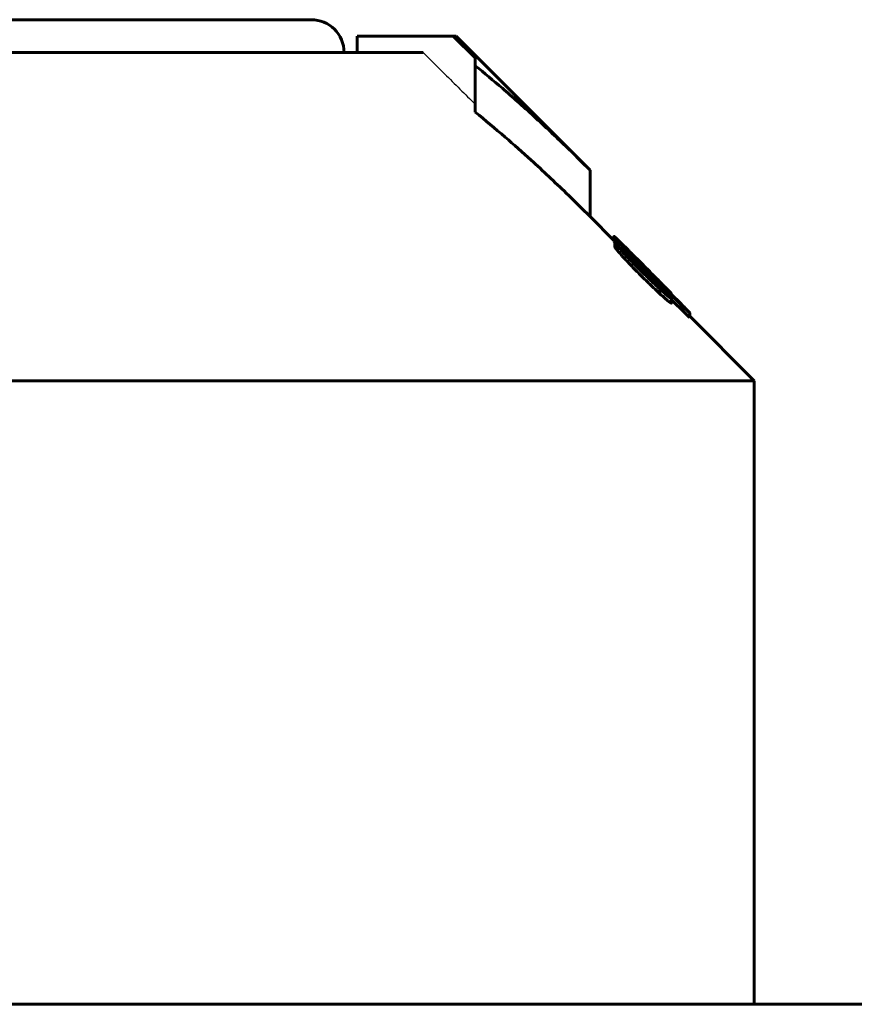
# Model space of a CAD drawing. Header units: millimetres. Extents: x -152 to 381, y -93 to 94.
# Tile 7 of 15: x 5 to 31, y 62 to 93. Entities that reach past the tile are written whole.
import ezdxf

# ---------------------------------------------------------------- set-up
doc = ezdxf.new("R2010")
doc.units = ezdxf.units.MM
doc.linetypes.add('K5LT-1', pattern=[0])
doc.linetypes.add('K5LT_BASIC', pattern=[0])
doc.layers.add('Системный слой (1)', color=7, linetype='Continuous', true_color=0x6c6c6c)

# ---------------------------------------------------------------- blocks, each defined once
blk = doc.blocks.new('U7')
at = {"layer": 'Системный слой (1)', "color": 150, "linetype": 'K5LT_BASIC', "lineweight": 60, "true_color": 0x0080ff}
for p, q in [((23.223, 85.777), (22.5, 86.5)), ((27.5, 81.5), (25.535, 83.465))]:
    blk.add_line(p, q, dxfattribs=at)
blk = doc.blocks.new('U13')
at = {"layer": 'Системный слой (1)', "color": 150, "linetype": 'K5LT_BASIC', "lineweight": 60, "true_color": 0x0080ff}
for p, q in [((-14, 92.5), (0, 92.5)), ((0, 92.5), (14, 92.5))]:
    blk.add_line(p, q, dxfattribs=at)
blk = doc.blocks.new('U16')
at = {"layer": 'Системный слой (1)', "color": 150, "linetype": 'K5LT_BASIC', "lineweight": 60, "true_color": 0x0080ff}
for p, q in [((24.967, 84.159), (24.968, 84.157)), ((24.968, 84.157), (24.969, 84.156)), ((24.969, 84.156), (24.969, 84.155))]:
    blk.add_line(p, q, dxfattribs=at)
blk = doc.blocks.new('U17')
at = {"layer": 'Системный слой (1)', "color": 150, "linetype": 'K5LT_BASIC', "lineweight": 60, "true_color": 0x0080ff}
for p, q in [((23.223, 85.761), (23.226, 85.755)), ((23.226, 85.755), (23.235, 85.744)), ((23.235, 85.744), (23.249, 85.727))]:
    blk.add_line(p, q, dxfattribs=at)

msp = doc.modelspace()

# ---------------------------------------------------------------- linework, layer by layer
at = {"layer": 'Системный слой (1)', "color": 150, "linetype": 'K5LT_BASIC', "lineweight": 60, "true_color": 0x0080ff}
for p, q in [((18.331, 92), (15.401, 92)), ((15.401, 91.5), (15.401, 92)), ((19, 91.334), (18.331, 92)), ((18.331, 92), (18.414, 92)), ((22.5, 87.914), (18.414, 92)), ((1.75, 91.5), (17.412, 91.5)), ((19, 91.095), (19, 91.334)), ((19, 89.68), (19, 91.095)), ((22.5, 86.5), (22.5, 87.914)), ((23.223, 85.761), (23.223, 85.902)), ((23.259, 85.834), (23.259, 85.838)), ((23.259, 85.736), (23.259, 85.834)), ((23.249, 85.59), (23.249, 85.731)), ((23.329, 85.471), (23.329, 85.613)), ((23.39, 85.716), (23.39, 85.716)), ((25.386, 83.705), (23.39, 85.696)), ((23.514, 85.607), (23.514, 85.616)), ((23.606, 85.359), (23.606, 85.393)), ((23.921, 85.22), (24.061, 85.08)), ((24.122, 84.938), (23.912, 85.145)), ((24.055, 85.053), (23.985, 85.122)), ((24.061, 85.08), (24.192, 84.949)), ((24.131, 84.929), (24.174, 84.887)), ((24.15, 84.957), (24.15, 84.986)), ((24.174, 84.766), (24.174, 84.857)), ((24.322, 84.622), (24.322, 84.707)), ((24.604, 84.523), (24.604, 84.521)), ((24.653, 84.343), (24.653, 84.334)), ((24.627, 84.149), (24.627, 84.29)), ((24.906, 84.202), (24.949, 84.16)), ((24.949, 84.16), (25.282, 83.828)), ((24.967, 84.16), (24.967, 84.159)), ((24.967, 84.141), (24.967, 84.159)), ((24.969, 84.14), (24.969, 84.155)), ((24.984, 83.868), (24.984, 84.01)), ((24.984, 83.965), (25.386, 83.564)), ((25.535, 83.567), (25.535, 83.566)), ((25.535, 83.425), (25.535, 83.566)), ((-27.5, 81.5), (27.5, 81.5)), ((27.5, 62.5), (27.5, 81.5)), ((120.4, 62.5), (-120.4, 62.5))]:
    msp.add_line(p, q, dxfattribs=at)
msp.add_arc((14, 91.5), 1, 0, 90, dxfattribs=at)
at = {"layer": 'Системный слой (1)', "color": 7, "linetype": 'K5LT-1'}
msp.add_open_spline([(17.412, 91.5), (17.63, 91.283), (18.159, 90.757), (18.689, 90.23), (19, 89.92)], degree=3, knots=[0, 0, 0, 0, 1.30139, 3.163088, 3.163088, 3.163088, 3.163088], dxfattribs=at)
at = {"layer": 'Системный слой (1)', "color": 150, "linetype": 'K5LT_BASIC', "lineweight": 60, "true_color": 0x0080ff}
for points, knots in [([(22.5, 87.914), (22.251, 88.163), (21.849, 88.559), (21.276, 89.105), (20.788, 89.558), (20.3, 89.998), (19.708, 90.514), (19.278, 90.872), (19, 91.095)], [0, 0, 0, 0, 1.978899, 3.17739, 4.485674, 5.764378, 6.928204, 9, 9, 9, 9]), ([(19, 89.68), (19.305, 89.435), (19.878, 88.957), (20.802, 88.137), (21.665, 87.325), (22.258, 86.742), (22.5, 86.5)], [0, 0, 0, 0, 1.771844, 3.355019, 5.505196, 7, 7, 7, 7]), ([(23.486, 85.653), (23.437, 85.701), (23.375, 85.762), (23.292, 85.842), (23.25, 85.882), (23.227, 85.901), (23.223, 85.903), (23.223, 85.902)], [0, 0, 0, 0, 2.949434, 3.837152, 6.180712, 6.877607, 8, 8, 8, 8]), ([(23.223, 85.902), (23.223, 85.901), (23.224, 85.898), (23.231, 85.89), (23.24, 85.879), (23.257, 85.86), (23.281, 85.833), (23.323, 85.788), (23.361, 85.747), (23.39, 85.716)], [0, 0, 0, 0, 1.255401, 1.883708, 2.843687, 4.1306, 5.553603, 6.782332, 10, 10, 10, 10]), ([(23.39, 85.716), (23.379, 85.726), (23.364, 85.742), (23.342, 85.763), (23.326, 85.779), (23.308, 85.796), (23.292, 85.811), (23.279, 85.822), (23.267, 85.832), (23.262, 85.836), (23.259, 85.838)], [0, 0, 0, 0, 1.989945, 2.911403, 4.012689, 5.23408, 6.584187, 7.813659, 8.993648, 11, 11, 11, 11]), ([(23.259, 85.834), (23.269, 85.823), (23.289, 85.801), (23.32, 85.768), (23.349, 85.738), (23.371, 85.715), (23.384, 85.702), (23.39, 85.696)], [0, 0, 0, 0, 2.186738, 4.5665, 5.934341, 7.167334, 8, 8, 8, 8]), ([(23.912, 85.145), (23.855, 85.201), (23.779, 85.274), (23.664, 85.384), (23.586, 85.459), (23.5, 85.539), (23.434, 85.599), (23.381, 85.646), (23.338, 85.682), (23.302, 85.711), (23.27, 85.733), (23.252, 85.74), (23.249, 85.735), (23.249, 85.731)], [0, 0, 0, 0, 2.73894, 3.574488, 5.497153, 6.586259, 7.960984, 8.979843, 9.69967, 10.765083, 11.738397, 13.032945, 14, 14, 14, 14]), ([(23.249, 85.731), (23.249, 85.728), (23.254, 85.716), (23.278, 85.678), (23.307, 85.64), (23.329, 85.613)], [0, 0, 0, 0, 1.642134, 3.171794, 6, 6, 6, 6]), ([(23.249, 85.59), (23.249, 85.586), (23.254, 85.574), (23.278, 85.537), (23.307, 85.499), (23.329, 85.471)], [0, 0, 0, 0, 1.642134, 3.171794, 6, 6, 6, 6]), ([(23.329, 85.613), (23.363, 85.572), (23.425, 85.5), (23.523, 85.39), (23.608, 85.298), (23.691, 85.21), (23.841, 85.053), (23.972, 84.92), (24.078, 84.816)], [0, 0, 0, 0, 1.686677, 2.747215, 3.920043, 4.799042, 5.65045, 9, 9, 9, 9]), ([(23.921, 85.22), (23.873, 85.268), (23.803, 85.337), (23.711, 85.429), (23.613, 85.527), (23.537, 85.602), (23.486, 85.653)], [0, 0, 0, 0, 2.25945, 3.280631, 4.391725, 7, 7, 7, 7]), ([(23.985, 85.122), (23.932, 85.176), (23.837, 85.271), (23.734, 85.377), (23.662, 85.45), (23.618, 85.496), (23.578, 85.538), (23.55, 85.567), (23.528, 85.591), (23.513, 85.607), (23.504, 85.618), (23.499, 85.625), (23.497, 85.627), (23.497, 85.628)], [0, 0, 0, 0, 3.669405, 6.382492, 7.262153, 8.897688, 9.740477, 10.604791, 11.437362, 12.183081, 12.718073, 13.340195, 14, 14, 14, 14]), ([(23.514, 85.616), (23.511, 85.618), (23.506, 85.622), (23.502, 85.625), (23.499, 85.627), (23.498, 85.628), (23.497, 85.628), (23.497, 85.628)], [0, 0, 0, 0, 3.55862, 5.158078, 6.445499, 7.061448, 8, 8, 8, 8]), ([(24.15, 84.986), (24.088, 85.049), (23.974, 85.163), (23.853, 85.283), (23.754, 85.382), (23.677, 85.458), (23.608, 85.525), (23.567, 85.565), (23.54, 85.591), (23.521, 85.609), (23.514, 85.616)], [0, 0, 0, 0, 3.025728, 5.426372, 5.841382, 7.930165, 9.248727, 9.589284, 10.392608, 11, 11, 11, 11]), ([(23.329, 85.471), (23.363, 85.43), (23.425, 85.359), (23.523, 85.249), (23.608, 85.157), (23.691, 85.069), (23.841, 84.912), (23.972, 84.779), (24.078, 84.675)], [0, 0, 0, 0, 1.686677, 2.747215, 3.920043, 4.799042, 5.65045, 9, 9, 9, 9]), ([(23.606, 85.393), (23.6, 85.398), (23.59, 85.405), (23.577, 85.412), (23.572, 85.413), (23.572, 85.41)], [0, 0, 0, 0, 1.967557, 3.269177, 6, 6, 6, 6]), ([(23.572, 85.41), (23.572, 85.409), (23.573, 85.406), (23.578, 85.396), (23.589, 85.381), (23.607, 85.358), (23.631, 85.329), (23.661, 85.295), (23.695, 85.258), (23.736, 85.213), (23.787, 85.159), (23.847, 85.096), (23.891, 85.051), (23.912, 85.028)], [0, 0, 0, 0, 0.644591, 1.39992, 2.335096, 3.403727, 4.51008, 5.683637, 6.970867, 8.176359, 9.955523, 11.97904, 14, 14, 14, 14]), ([(24.174, 84.857), (24.121, 84.909), (24.037, 84.993), (23.94, 85.087), (23.88, 85.145), (23.835, 85.188), (23.764, 85.254), (23.683, 85.329), (23.628, 85.376), (23.606, 85.393)], [0, 0, 0, 0, 2.586508, 4.146166, 4.775469, 5.59518, 6.388526, 8.423643, 10, 10, 10, 10]), ([(23.912, 85.028), (23.935, 85.005), (23.99, 84.949), (24.046, 84.893), (24.078, 84.861)], [0, 0, 0, 0, 2.130713, 5, 5, 5, 5]), ([(24.055, 85.053), (24.095, 85.012), (24.16, 84.948), (24.274, 84.835), (24.347, 84.763), (24.395, 84.716)], [0, 0, 0, 0, 2.130398, 3.391548, 6, 6, 6, 6]), ([(24.131, 84.929), (24.131, 84.929), (24.13, 84.93), (24.129, 84.932), (24.126, 84.934), (24.124, 84.937), (24.122, 84.938)], [0, 0, 0, 0, 1.943845, 3.468798, 4.649062, 7, 7, 7, 7]), ([(24.604, 84.523), (24.604, 84.523), (24.602, 84.526), (24.592, 84.537), (24.575, 84.555), (24.55, 84.582), (24.515, 84.619), (24.478, 84.656), (24.437, 84.698), (24.372, 84.764), (24.275, 84.861), (24.193, 84.944), (24.15, 84.986)], [0, 0, 0, 0, 0.807263, 1.551605, 2.276231, 3.41665, 4.324947, 5.392237, 6.317798, 7.45442, 10.088186, 13, 13, 13, 13]), ([(24.776, 84.363), (24.729, 84.409), (24.658, 84.481), (24.554, 84.587), (24.462, 84.678), (24.34, 84.801), (24.248, 84.893), (24.192, 84.949)], [0, 0, 0, 0, 2.055422, 3.084386, 4.413147, 5.813148, 8, 8, 8, 8]), ([(24.078, 84.861), (24.132, 84.808), (24.229, 84.712), (24.332, 84.613), (24.413, 84.536), (24.477, 84.477), (24.546, 84.416), (24.588, 84.381), (24.612, 84.361), (24.635, 84.345), (24.647, 84.337), (24.653, 84.334)], [0, 0, 0, 0, 2.981075, 5.239517, 5.612467, 7.456546, 8.852562, 9.8072, 10.445652, 10.907499, 12, 12, 12, 12]), ([(24.078, 84.816), (24.133, 84.761), (24.22, 84.676), (24.337, 84.563), (24.466, 84.439), (24.562, 84.349), (24.627, 84.29)], [0, 0, 0, 0, 2.10295, 3.284794, 4.449696, 7, 7, 7, 7]), ([(24.078, 84.675), (24.133, 84.62), (24.22, 84.535), (24.337, 84.421), (24.466, 84.298), (24.562, 84.208), (24.627, 84.149)], [0, 0, 0, 0, 2.10295, 3.284794, 4.449696, 7, 7, 7, 7]), ([(24.828, 84.209), (24.768, 84.274), (24.678, 84.37), (24.554, 84.5), (24.466, 84.591), (24.34, 84.72), (24.241, 84.819), (24.174, 84.887)], [0, 0, 0, 0, 2.520863, 3.582274, 4.645167, 5.709618, 8, 8, 8, 8]), ([(24.322, 84.707), (24.299, 84.731), (24.265, 84.765), (24.22, 84.811), (24.194, 84.837), (24.178, 84.853), (24.174, 84.857)], [0, 0, 0, 0, 3.322407, 4.763903, 6.351609, 7, 7, 7, 7]), ([(24.653, 84.343), (24.653, 84.345), (24.652, 84.348), (24.645, 84.358), (24.635, 84.372), (24.618, 84.393), (24.593, 84.421), (24.562, 84.455), (24.528, 84.492), (24.485, 84.537), (24.418, 84.608), (24.36, 84.668), (24.322, 84.707)], [0, 0, 0, 0, 0.781337, 1.349539, 2.070285, 2.983814, 4.062911, 5.256727, 6.457876, 7.662141, 9.541349, 13, 13, 13, 13]), ([(24.395, 84.716), (24.435, 84.678), (24.48, 84.635), (24.525, 84.592), (24.542, 84.576), (24.562, 84.557), (24.582, 84.539), (24.595, 84.528), (24.602, 84.522), (24.604, 84.521), (24.604, 84.521)], [0, 0, 0, 0, 4.726274, 5.291516, 6.055181, 7.008368, 8.320908, 9.417946, 10.052939, 11, 11, 11, 11]), ([(24.967, 84.16), (24.967, 84.161), (24.961, 84.17), (24.937, 84.195), (24.905, 84.23), (24.852, 84.284), (24.806, 84.332), (24.776, 84.363)], [0, 0, 0, 0, 1.508274, 2.72384, 3.972171, 5.507485, 8, 8, 8, 8]), ([(24.627, 84.29), (24.684, 84.239), (24.754, 84.177), (24.843, 84.102), (24.89, 84.063), (24.928, 84.035), (24.948, 84.021), (24.965, 84.01), (24.98, 84.004), (24.984, 84.006), (24.984, 84.01)], [0, 0, 0, 0, 3.533484, 4.418025, 6.270566, 7.251031, 7.959652, 8.608808, 9.576446, 11, 11, 11, 11]), ([(24.627, 84.149), (24.684, 84.098), (24.754, 84.036), (24.843, 83.96), (24.89, 83.921), (24.928, 83.893), (24.948, 83.879), (24.965, 83.869), (24.98, 83.862), (24.984, 83.864), (24.984, 83.868)], [0, 0, 0, 0, 3.533484, 4.418025, 6.270566, 7.251031, 7.959652, 8.608808, 9.576446, 11, 11, 11, 11]), ([(24.984, 84.01), (24.984, 84.013), (24.981, 84.022), (24.967, 84.044), (24.944, 84.075), (24.898, 84.13), (24.854, 84.18), (24.828, 84.209)], [0, 0, 0, 0, 1.597265, 2.35616, 3.797082, 5.700631, 8, 8, 8, 8]), ([(24.906, 84.202), (24.906, 84.202), (24.906, 84.203), (24.904, 84.204), (24.903, 84.205), (24.901, 84.207), (24.897, 84.211), (24.884, 84.224), (24.864, 84.245), (24.845, 84.263), (24.837, 84.272)], [0, 0, 0, 0, 0.231424, 0.410892, 0.593298, 0.895171, 1.42538, 2.384938, 6.939241, 11, 11, 11, 11]), ([(24.837, 84.272), (24.853, 84.257), (24.875, 84.236), (24.908, 84.207), (24.93, 84.187), (24.949, 84.171), (24.963, 84.16), (24.967, 84.158), (24.967, 84.159)], [0, 0, 0, 0, 1.748584, 2.63704, 4.379363, 5.454798, 6.650327, 9, 9, 9, 9]), ([(25.508, 83.597), (25.498, 83.608), (25.481, 83.626), (25.449, 83.659), (25.401, 83.708), (25.342, 83.767), (25.297, 83.812), (25.282, 83.828)], [0, 0, 0, 0, 1.437307, 2.175966, 3.494457, 6.437549, 8, 8, 8, 8]), ([(25.386, 83.705), (25.396, 83.695), (25.419, 83.672), (25.449, 83.643), (25.474, 83.619), (25.494, 83.601), (25.517, 83.58), (25.529, 83.571), (25.535, 83.566)], [0, 0, 0, 0, 1.44, 3.060534, 4.125616, 5.31147, 6.389968, 9, 9, 9, 9]), ([(25.386, 83.564), (25.396, 83.553), (25.419, 83.531), (25.449, 83.502), (25.474, 83.478), (25.494, 83.46), (25.517, 83.439), (25.529, 83.429), (25.535, 83.425)], [0, 0, 0, 0, 1.44, 3.060534, 4.125616, 5.31147, 6.389968, 9, 9, 9, 9]), ([(25.535, 83.567), (25.535, 83.567), (25.534, 83.567), (25.533, 83.568), (25.532, 83.57), (25.53, 83.573), (25.525, 83.579), (25.517, 83.587), (25.511, 83.594), (25.508, 83.597)], [0, 0, 0, 0, 0.687896, 1.202074, 1.930121, 2.855933, 4.15399, 7.761953, 10, 10, 10, 10])]:
    msp.add_open_spline(points, degree=3, knots=knots, dxfattribs=at)

# ---------------------------------------------------------------- block references
at = {"layer": 'Системный слой (1)'}
for name in ['U13', 'U7', 'U17', 'U16']:
    msp.add_blockref(name, (0, 0), dxfattribs=at)

doc.saveas('drawing.dxf')
